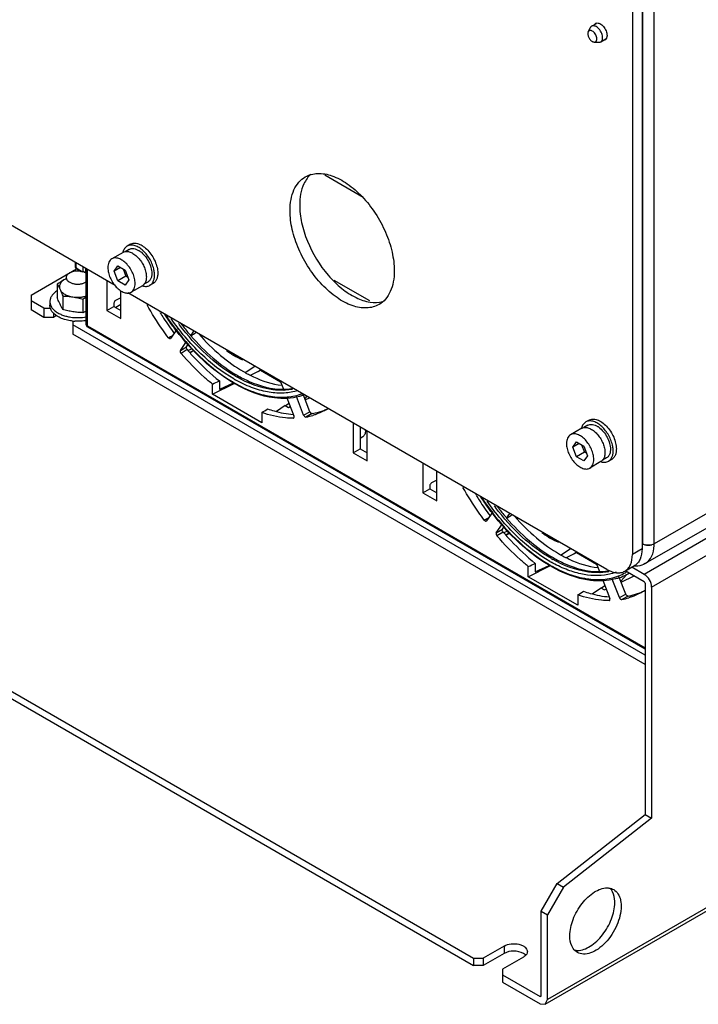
# Model space of a CAD drawing. Header units: millimetres. Extents: x 102 to 789, y 307 to 936.
# Tile 2 of 7: x 203 to 352, y 307 to 524. Entities that reach past the tile are written whole.
import ezdxf

# ---------------------------------------------------------------- set-up
doc = ezdxf.new("R2010")
doc.units = ezdxf.units.MM
doc.header["$LTSCALE"] = 80.870962
doc.layers.get('0').update_dxf_attribs({"linetype": 'CONTINUOUS'})

msp = doc.modelspace()

# ---------------------------------------------------------------- linework, layer by layer
at = {"color": 7, "linetype": 'Continuous'}
for p, q in [((755.7, 647.41), (342.4, 408.79)), ((755.7, 644.19), (340.43, 404.44)), ((755.7, 641.94), (340.2, 402.05)), ((341.83, 399.24), (755.7, 638.18)), ((789.07, 579.8), (318.85, 308.32)), ((318.37, 307.27), (788.6, 578.75)), ((342.4, 408.79), (342.4, 549.23)), ((339.71, 547.68), (339.71, 407.65)), ((339.85, 547.76), (339.85, 408.79)), ((337.59, 546.45), (337.59, 406.42)), ((328.6, 522.92), (329.68, 523.54)), ((223.54, 465.73), (126.87, 521.54)), ((327.84, 521.7), (328.32, 522.61)), ((329.17, 519.4), (330.2, 519.36)), ((330.6, 519.45), (331.71, 520.09)), ((278.26, 485.17), (269.79, 490.06)), ((226.62, 473.7), (225.75, 473.2)), ((226.9, 474.84), (226.19, 474.44)), ((225.3, 473.05), (222.82, 471.62)), ((205, 463.61), (215.05, 469.42)), ((214.7, 470.84), (214.7, 470.02)), ((214.7, 470.02), (214.97, 469.63)), ((214.97, 469.63), (214.97, 470.68)), ((214.97, 469.63), (216.37, 468.77)), ((215.07, 469.4), (214.97, 469.63)), ((215.07, 469.4), (215.95, 468.86)), ((216.4, 469.85), (216.4, 468.75)), ((217.11, 468.73), (217.11, 469.44)), ((217.17, 457.17), (217.17, 469.41)), ((217.46, 456.76), (217.46, 469.24)), ((223.31, 468.89), (224.13, 470.05)), ((224.73, 469.7), (223.31, 468.89)), ((224.13, 470.05), (225.76, 469.1)), ((225.28, 469.38), (225.9, 467.8)), ((225.76, 469.1), (226.58, 467)), ((217, 468.5), (217.11, 468.73)), ((217, 468.5), (217.17, 468.59)), ((217.11, 468.73), (217.17, 468.76)), ((221.75, 466.77), (221.75, 460.22)), ((224.13, 466.78), (223.31, 468.89)), ((225.9, 467.8), (224.13, 466.78)), ((225.76, 465.84), (224.13, 466.78)), ((226.58, 467), (225.76, 465.84)), ((226.37, 467.53), (225.9, 467.8)), ((271.77, 466.95), (279.65, 462.4)), ((210.8, 466.01), (210.8, 463.01)), ((224.82, 458.44), (224.82, 464.57)), ((229.55, 465.69), (227.07, 464.26)), ((230.77, 466.51), (229.9, 466.01)), ((231.9, 466.18), (231.19, 465.78)), ((205, 463.61), (205, 462.39)), ((207.83, 460.76), (205, 462.39)), ((205, 462.39), (205, 460.35)), ((211.99, 463.43), (211.99, 460.43)), ((216.45, 462.74), (216.45, 459.74)), ((224.82, 463.04), (223.66, 462.43)), ((331.93, 403.15), (226.35, 464.11)), ((207.83, 458.71), (205, 460.35)), ((207.83, 460.76), (207.83, 458.71)), ((207.83, 460.76), (209.3, 460.76)), ((209.16, 462.18), (209.16, 461.37)), ((221.75, 460.22), (223.29, 461.1)), ((221.75, 460.22), (224.82, 458.44)), ((223.29, 461.84), (223.29, 461.1)), ((223.29, 461.1), (224.82, 460.22)), ((224.82, 461.53), (223.7, 460.86)), ((209.95, 458.71), (207.83, 458.71)), ((209.95, 459.69), (209.95, 458.71)), ((210.61, 459.1), (209.95, 458.71)), ((214.2, 457.93), (214.2, 457.08)), ((340.42, 384.21), (214.2, 457.08)), ((214.2, 457.08), (214.2, 455.04)), ((217.46, 456.76), (217.17, 457.17)), ((217.56, 456.53), (217.46, 456.76)), ((340.42, 385.77), (217.46, 456.76)), ((340.42, 385.6), (217.56, 456.53)), ((237.15, 456.03), (235.78, 454.09)), ((236.99, 455.84), (236.92, 455.92)), ((237, 455.97), (237.04, 455.92)), ((237.19, 456.2), (237.23, 456.15)), ((340.42, 382.17), (214.2, 455.04)), ((235.28, 454.24), (235.61, 454.41)), ((235.61, 454.41), (236.24, 454.74)), ((235.71, 454.03), (235.78, 454.09)), ((240.21, 454.68), (240.92, 455.7)), ((237.92, 451.42), (239.3, 453.38)), ((237.92, 451.42), (239.28, 452.25)), ((239.43, 451.6), (238.07, 450.77)), ((239.28, 452.25), (239.72, 452.87)), ((239.62, 451.39), (240.53, 451.88)), ((240.01, 450.96), (240.87, 451.46)), ((240.92, 451.39), (240.06, 450.9)), ((252.23, 446.56), (254.32, 447.96)), ((255.05, 446.81), (255.64, 447.2)), ((253.41, 445.99), (255.58, 447.08)), ((255.58, 447.08), (255.69, 447.17)), ((255.58, 447.08), (260.03, 444.51)), ((244.99, 441.75), (249.76, 444.15)), ((244.99, 441.75), (244.99, 444.01)), ((246.53, 444.69), (246.53, 442.81)), ((249.6, 444.24), (246.53, 442.81)), ((259.95, 444.71), (260.66, 442.87)), ((255.88, 435.47), (244.99, 441.75)), ((261.39, 441), (262.95, 436.97)), ((265.1, 437.16), (263.51, 441.24)), ((266.5, 437.92), (264.99, 441.8)), ((265.84, 441.31), (265.38, 440.81)), ((265.47, 440.57), (266.38, 441)), ((261.04, 439.25), (259.12, 437.97)), ((261.04, 439.25), (261.75, 438.84)), ((261.88, 439.73), (261.13, 439.2)), ((261.75, 438.84), (262.15, 439.03)), ((255.88, 437.73), (255.88, 435.47)), ((262.81, 436.48), (262.88, 436.52)), ((262.81, 436.48), (262.89, 436.5)), ((265.1, 437.16), (266.5, 437.92)), ((267, 437.5), (265.6, 436.73)), ((276.05, 435.42), (276.05, 428.86)), ((277.59, 434.53), (277.59, 429.75)), ((326.41, 434.27), (323.94, 432.84)), ((327.73, 434.92), (326.87, 434.42)), ((328.02, 436.06), (327.31, 435.65)), ((278.13, 432.35), (277.59, 432.02)), ((279.13, 427.09), (279.13, 433.64)), ((324.43, 430.1), (325.25, 431.26)), ((325.84, 430.92), (324.43, 430.1)), ((325.25, 428), (324.43, 430.1)), ((325.25, 431.26), (326.88, 430.32)), ((326.4, 430.6), (327.01, 429.02)), ((326.88, 430.32), (327.7, 428.22)), ((276.05, 428.86), (277.59, 429.75)), ((276.05, 428.86), (279.13, 427.09)), ((277.59, 429.75), (279.13, 428.87)), ((327.01, 429.02), (325.25, 428)), ((326.88, 427.06), (325.25, 428)), ((327.7, 428.22), (326.88, 427.06)), ((327.49, 428.74), (327.01, 429.02)), ((331.88, 427.73), (331.02, 427.23)), ((291.4, 426.56), (291.4, 420)), ((330.66, 426.91), (328.19, 425.48)), ((333.02, 427.4), (332.31, 426.99)), ((118.03, 424.01), (302.59, 317.46)), ((294.47, 418.23), (294.47, 424.78)), ((118.03, 422.38), (302.59, 315.83)), ((292.94, 421.63), (292.94, 420.89)), ((294.47, 422.83), (293.31, 422.22)), ((291.4, 420), (292.94, 420.89)), ((291.4, 420), (294.47, 418.23)), ((292.94, 420.89), (294.47, 420.01)), ((306.8, 415.82), (305.43, 413.87)), ((306.64, 415.63), (306.57, 415.71)), ((306.65, 415.76), (306.69, 415.71)), ((306.84, 415.99), (306.88, 415.94)), ((309.86, 414.47), (310.58, 415.48)), ((304.93, 414.03), (305.26, 414.2)), ((305.26, 414.2), (305.89, 414.53)), ((305.36, 413.82), (305.43, 413.87)), ((307.57, 411.21), (308.95, 413.17)), ((308.93, 412.04), (309.37, 412.66)), ((307.57, 411.21), (308.93, 412.04)), ((309.08, 411.38), (307.72, 410.55)), ((310.18, 411.67), (309.27, 411.18)), ((310.52, 411.24), (309.66, 410.75)), ((309.71, 410.69), (310.57, 411.18)), ((339.71, 408.87), (339.85, 408.79)), ((321.88, 406.35), (323.97, 407.75)), ((323.06, 405.77), (325.23, 406.87)), ((324.7, 406.6), (325.29, 406.99)), ((325.23, 406.87), (325.34, 406.96)), ((325.23, 406.87), (329.68, 404.3)), ((339.71, 407.65), (337.59, 406.42)), ((314.64, 401.54), (319.41, 403.94)), ((314.64, 401.54), (314.64, 403.8)), ((316.18, 404.47), (316.18, 402.6)), ((316.18, 402.6), (319.25, 404.03)), ((329.6, 404.5), (330.31, 402.66)), ((335.93, 402.76), (338.05, 403.98)), ((336.15, 397.71), (334.63, 401.62)), ((336.36, 402.04), (335.03, 400.59)), ((335.12, 400.36), (337.99, 401.7)), ((340.2, 400.42), (335.99, 402.85)), ((336.29, 402), (336.66, 402.2)), ((340.2, 402.05), (337.46, 403.64)), ((325.53, 395.25), (314.64, 401.54)), ((331.53, 399.52), (330.78, 398.98)), ((331.04, 400.79), (332.6, 396.76)), ((334.75, 396.95), (333.16, 401.03)), ((340.42, 400.05), (340.42, 349.1)), ((325.53, 397.51), (325.53, 395.25)), ((330.69, 399.04), (328.77, 397.75)), ((331.4, 398.63), (330.69, 399.04)), ((331.4, 398.63), (331.8, 398.82)), ((334.75, 396.95), (336.15, 397.71)), ((336.65, 397.28), (335.25, 396.52)), ((341.83, 399.24), (341.83, 348.29)), ((332.46, 396.27), (332.53, 396.31)), ((332.46, 396.27), (332.54, 396.29)), ((320.97, 333.92), (340.42, 349.1)), ((341.83, 348.29), (322.39, 333.1)), ((340.42, 349.1), (341.83, 348.29)), ((317.44, 327.79), (320.97, 333.92)), ((322.39, 333.1), (318.85, 326.98)), ((320.97, 333.92), (322.39, 333.1)), ((317.44, 327.79), (318.85, 326.98)), ((317.44, 309.13), (317.44, 327.79)), ((318.85, 308.32), (318.85, 326.98)), ((309.3, 320.12), (304.71, 317.46)), ((309.3, 320.12), (309.3, 318.48)), ((302.59, 317.46), (304.71, 317.46)), ((302.59, 317.46), (302.59, 315.83)), ((309.3, 318.48), (304.71, 315.83)), ((304.71, 317.46), (304.71, 315.83)), ((313.55, 317.67), (308.95, 315.01)), ((304.71, 315.83), (302.59, 315.83)), ((308.95, 315.01), (308.95, 313.79)), ((308.95, 313.79), (317.22, 309.01)), ((308.95, 313.79), (308.95, 312.16)), ((308.95, 312.16), (317.22, 307.38)), ((317.33, 309.07), (317.22, 309.01)), ((318.37, 307.27), (318.85, 308.32)), ((317.22, 307.38), (318.37, 307.27))]:
    msp.add_line(p, q, dxfattribs=at)
for centre, radius, start, end in [((226.47, 469.68), 4.42, 54.3093, 57.0857), ((228.38, 472.31), 3.21, 166.0826, 167.4281), ((225.46, 467.83), 6.79, 11.9225, 13.6077), ((219.35, 455.1), 13.83, 118.4438, 120.0036), ((214.99, 467.58), 8.9, 254.6785, 257.1973), ((230.51, 459.84), 2.95, 0.0327, 3.3603), ((215.23, 468.08), 10.23, 263.8361, 264.1354), ((215.25, 468.22), 10.38, 264.1413, 266.6317), ((280.27, 489.11), 53.25, 216.5507, 217.0396), ((262.64, 472.79), 25.8, 237.3806, 238.9848), ((262.52, 472.21), 25.37, 238.9895, 239.998), ((265.63, 478.06), 31.85, 239.527, 240.0505), ((261.84, 471.43), 24.21, 240.0001, 240.4504), ((261.52, 470.88), 23.58, 240.4458, 241.9464), ((264.92, 471.44), 30.38, 239.9997, 240.5965), ((265.03, 471.64), 29.92, 239.9997, 240.5965), ((266.06, 472.21), 32.45, 239.2113, 239.999), ((270.19, 479.84), 40.97, 239.6312, 240.0397), ((265.36, 471.41), 31.26, 240.0003, 240.3514), ((260.21, 456.11), 13.47, 272.25, 272.4931), ((264.79, 450.52), 13.2, 291.182, 295.2647), ((263.43, 449.58), 13.01, 298.165, 302.5964), ((263.07, 450.64), 14.13, 280.3193, 286.8032), ((329.5, 433.52), 3.21, 166.0826, 167.4281), ((327.59, 430.9), 4.42, 54.3093, 57.0857), ((275.77, 433.71), 2.95, 0.0327, 3.3603), ((326.57, 429.05), 6.79, 11.9225, 13.6077), ((300.16, 419.62), 2.95, 0.0327, 3.3603), ((349.92, 448.9), 53.25, 216.5507, 217.0396), ((332.29, 432.58), 25.8, 237.3806, 238.9848), ((335.28, 437.85), 31.85, 239.527, 240.0505), ((332.17, 432), 25.37, 238.9895, 239.998), ((331.49, 431.22), 24.21, 240.0001, 240.4504), ((331.17, 430.67), 23.58, 240.4458, 241.9464), ((333.08, 408.78), 6.77, 355.7746, 0.0383), ((341.12, 411.55), 3.06, 261.8334, 270.0291), ((333.83, 408.79), 8.57, 357.4439, 0.0143), ((335.71, 432), 32.45, 239.2113, 239.999), ((339.84, 439.62), 40.97, 239.6312, 240.0397), ((334.57, 431.23), 30.38, 239.9997, 240.5965), ((335.01, 431.2), 31.26, 240.0003, 240.3514), ((334.68, 431.43), 29.92, 239.9997, 240.5965), ((329.86, 415.9), 13.47, 272.25, 272.4931), ((330.02, 414.39), 11.94, 280.109, 281.5739), ((330.44, 412.35), 11.4, 291.003, 291.5282), ((330.49, 412.23), 11.27, 291.5209, 299.2517), ((330.81, 412.5), 11.84, 289.3036, 297.5197), ((330.53, 412.15), 11.18, 299.2679, 299.8664), ((330.53, 412.15), 11.18, 299.8664, 300.3871), ((331.04, 412.07), 11.35, 297.5525, 298.7129), ((331.04, 412.06), 11.35, 298.7131, 299.5827), ((331.04, 412.06), 11.34, 299.5828, 300.6371), ((331.42, 412.25), 11.34, 297.5504, 298.9211), ((334.44, 410.31), 13.2, 291.182, 295.2647), ((333.07, 409.38), 13.03, 298.1692, 304.5266), ((332.72, 410.43), 14.13, 280.3193, 286.8032), ((330.38, 330.74), 3.12, 34.5976, 39.9631), ((312.24, 319.93), 2.61, 299.9576, 304.5589)]:
    msp.add_arc(centre, radius, start, end, dxfattribs=at)
for centre, major_axis, ratio, start_param, end_param in [((223.67, 462.03), (0.286, 0.412), 0.625238, 0.872236, 2.408126), ((1347.7, 1149.96), (1575.27, 976.23), 0.005794, -2.354047, -2.352976), ((432.02, 565.84), (398.52, 194.3), 0.071702, -2.093926, -2.089564), ((412.82, 576.92), (334.19, 231.69), 0.071519, -2.108525, -2.104163), ((293.32, 421.82), (0.286, 0.412), 0.625238, 0.872236, 2.408126), ((1417.35, 1109.75), (1575.27, 976.23), 0.005794, -2.354047, -2.352976), ((501.67, 525.62), (398.52, 194.3), 0.071702, -2.093926, -2.089564), ((482.47, 536.71), (334.19, 231.69), 0.071519, -2.108525, -2.104163)]:
    msp.add_ellipse(centre, major_axis=major_axis, ratio=ratio, start_param=start_param, end_param=end_param, dxfattribs=at)
for points in [[(329.29, 523.38), (329.34, 523.44), (329.4, 523.49), (329.47, 523.53)], [(329.47, 523.53), (329.52, 523.56), (329.58, 523.59), (329.65, 523.6)], [(331.57, 519.89), (331.51, 519.86), (331.45, 519.84), (331.39, 519.82)], [(331.74, 520.04), (331.69, 519.98), (331.63, 519.93), (331.57, 519.89)], [(249.48, 450.61), (249.44, 450.63), (249.39, 450.66), (249.35, 450.68)], [(249.48, 444.49), (249.43, 444.51), (249.39, 444.54), (249.35, 444.56)], [(319.13, 410.4), (319.09, 410.42), (319.04, 410.45), (319, 410.47)], [(339.73, 407.52), (339.78, 407.77), (339.81, 408.03), (339.83, 408.29)], [(341.16, 408.48), (340.92, 408.48), (340.68, 408.51), (340.45, 408.56)], [(341.12, 408.48), (341.38, 408.48), (341.65, 408.52), (341.9, 408.59)], [(341.86, 408.58), (341.63, 408.52), (341.39, 408.49), (341.16, 408.48)], [(342.4, 408.79), (342.23, 408.69), (342.05, 408.62), (341.86, 408.58)], [(319.13, 404.27), (319.08, 404.3), (319.04, 404.32), (319, 404.35)], [(338.8, 403.88), (338.52, 403.85), (338.24, 403.83), (337.96, 403.84)], [(340.43, 404.44), (339.93, 404.15), (339.37, 403.96), (338.8, 403.88)], [(340.2, 400.42), (340.33, 400.35), (340.42, 400.19), (340.42, 400.05)], [(325.46, 318.7), (325.1, 318.91), (324.78, 319.21), (324.54, 319.55)], [(324.72, 319.24), (324.97, 319.18), (325.22, 319.14), (325.48, 319.14)], [(314.01, 318.14), (313.88, 318.27), (313.72, 318.38), (313.55, 318.48)], [(317.37, 309), (317.33, 308.97), (317.27, 308.99), (317.22, 309.01)], [(317.44, 309.13), (317.44, 309.08), (317.42, 309.02), (317.37, 309)]]:
    msp.add_open_spline(points, degree=3, dxfattribs=at)
for points, knots in [([(329.65, 523.6), (329.89, 523.67), (330.52, 523.51), (331.26, 522.85), (331.82, 521.93), (332, 521.2), (332, 520.85)], [0, 0, 0, 0, 0.192943, 0.449151, 0.736392, 1, 1, 1, 1]), ([(327.84, 521.7), (327.81, 521.62), (327.76, 521.45), (327.75, 521.17), (327.8, 520.87), (327.9, 520.55), (328.06, 520.24), (328.26, 519.96), (328.49, 519.72), (328.66, 519.59), (328.75, 519.54)], [0, 0, 0, 0, 0.096524, 0.207657, 0.332429, 0.467264, 0.607064, 0.746075, 0.878642, 1, 1, 1, 1]), ([(328.75, 521.84), (328.66, 521.89), (328.49, 521.97), (328.26, 521.99), (328.1, 521.94), (327.99, 521.88), (327.91, 521.8), (327.86, 521.73), (327.84, 521.7)], [0, 0, 0, 0, 0.292047, 0.540711, 0.654674, 0.766318, 0.880078, 1, 1, 1, 1]), ([(328.6, 522.92), (328.55, 522.88), (328.43, 522.79), (328.35, 522.67), (328.32, 522.61)], [0, 0, 0, 0, 0.485953, 1, 1, 1, 1]), ([(329.6, 522.82), (329.52, 522.87), (329.34, 522.95), (329.07, 523.02), (328.82, 523.01), (328.67, 522.95), (328.6, 522.92)], [0, 0, 0, 0, 0.289808, 0.549043, 0.782227, 1, 1, 1, 1]), ([(329.17, 519.4), (329.22, 519.4), (329.31, 519.41), (329.45, 519.46), (329.56, 519.54), (329.65, 519.66), (329.71, 519.81), (329.76, 520.05), (329.74, 520.4), (329.61, 520.82), (329.39, 521.23), (329.1, 521.59), (328.87, 521.77), (328.75, 521.84)], [0, 0, 0, 0, 0.047319, 0.092067, 0.136614, 0.183381, 0.234251, 0.290292, 0.418128, 0.563197, 0.715998, 0.865109, 1, 1, 1, 1]), ([(330.6, 519.45), (330.65, 519.48), (330.75, 519.55), (330.86, 519.69), (330.94, 519.87), (331.02, 520.15), (331.03, 520.56), (330.92, 521.07), (330.71, 521.6), (330.41, 522.09), (330.04, 522.51), (329.75, 522.73), (329.6, 522.82)], [0, 0, 0, 0, 0.04286, 0.08749, 0.135324, 0.187289, 0.304554, 0.438226, 0.582572, 0.729728, 0.871319, 1, 1, 1, 1]), ([(328.75, 519.54), (328.78, 519.52), (328.91, 519.45), (329.06, 519.41), (329.17, 519.4)], [0, 0, 0, 0, 0.27412, 1, 1, 1, 1]), ([(330.2, 519.36), (330.27, 519.36), (330.41, 519.37), (330.55, 519.42), (330.6, 519.45)], [0, 0, 0, 0, 0.514051, 1, 1, 1, 1]), ([(332, 520.85), (332, 520.77), (331.98, 520.48), (331.88, 520.19), (331.74, 520.04)], [0, 0, 0, 0, 0.28391, 1, 1, 1, 1]), ([(262.1, 482.25), (262.1, 483.08), (262.23, 484.64), (262.86, 486.79), (263.93, 488.54), (264.93, 489.38), (265.47, 489.69)], [0, 0, 0, 0, 0.289774, 0.549067, 0.782226, 1, 1, 1, 1]), ([(265.86, 489.35), (265.59, 488.98), (264.54, 487.2), (264.23, 485.07), (264.23, 483.48)], [0, 0, 0, 0, 0.223961, 1, 1, 1, 1]), ([(265.47, 489.69), (266.28, 490.16), (268.32, 490.68), (271.6, 490.03), (274.96, 488.19), (278.17, 485.35), (281.01, 481.71), (283.25, 477.58), (284.7, 473.29), (285.09, 470.37), (285.09, 468.98)], [0, 0, 0, 0, 0.086933, 0.186405, 0.303797, 0.437611, 0.582112, 0.729427, 0.871168, 1, 1, 1, 1]), ([(266.71, 490.28), (266.48, 490.08), (266.18, 489.77), (265.92, 489.44), (265.86, 489.35)], [0, 0, 0, 0, 0.745568, 1, 1, 1, 1]), ([(281.72, 461.55), (280.91, 461.08), (278.87, 460.55), (275.59, 461.21), (272.23, 463.04), (269.02, 465.89), (266.18, 469.52), (263.94, 473.65), (262.49, 477.94), (262.1, 480.86), (262.1, 482.25)], [0, 0, 0, 0, 0.086933, 0.186405, 0.303797, 0.437611, 0.582112, 0.729427, 0.871168, 1, 1, 1, 1]), ([(264.23, 483.48), (264.23, 482.18), (264.56, 479.46), (266.29, 474.05), (269.33, 469.02), (273.32, 465.08), (276.44, 463.02), (279.56, 461.94), (281.63, 461.98), (282.52, 462.22)], [0, 0, 0, 0, 0.125701, 0.263612, 0.549564, 0.684384, 0.805502, 0.910085, 1, 1, 1, 1]), ([(226.19, 474.44), (226.08, 474.37), (225.87, 474.21), (225.6, 473.9), (225.39, 473.51), (225.3, 473.23), (225.26, 473.08)], [0, 0, 0, 0, 0.231589, 0.471271, 0.725845, 1, 1, 1, 1]), ([(225.74, 473.22), (225.86, 473.24), (226.1, 473.26), (226.48, 473.22), (226.88, 473.11), (227.43, 472.86), (228.12, 472.38), (228.87, 471.62), (229.52, 470.71), (230.02, 469.7), (230.34, 468.67), (230.43, 467.97), (230.43, 467.64)], [0, 0, 0, 0, 0.044142, 0.091381, 0.142395, 0.197476, 0.319279, 0.453992, 0.596078, 0.738821, 0.87541, 1, 1, 1, 1]), ([(232.06, 469.43), (231.96, 469.82), (231.69, 470.61), (231.12, 471.73), (230.4, 472.75), (229.57, 473.6), (228.68, 474.24), (227.91, 474.57), (227.32, 474.67), (226.91, 474.67), (226.53, 474.6), (226.3, 474.5), (226.19, 474.44)], [0, 0, 0, 0, 0.142396, 0.290127, 0.436877, 0.576461, 0.703715, 0.815533, 0.865741, 0.912612, 0.956981, 1, 1, 1, 1]), ([(226.62, 473.7), (226.77, 473.79), (227.11, 473.9), (227.68, 473.9), (228.28, 473.72), (228.67, 473.51), (228.87, 473.39)], [0, 0, 0, 0, 0.214483, 0.446332, 0.706871, 1, 1, 1, 1]), ([(226.9, 474.84), (227.02, 474.92), (227.3, 475.03), (227.74, 475.09), (228.23, 475.06), (228.93, 474.87), (229.82, 474.38), (230.81, 473.51), (231.68, 472.39), (232.37, 471.12), (232.82, 469.8), (232.94, 468.9), (232.94, 468.47)], [0, 0, 0, 0, 0.042861, 0.087491, 0.135326, 0.187291, 0.304556, 0.438226, 0.582572, 0.729727, 0.871318, 1, 1, 1, 1]), ([(229.05, 473.27), (229.42, 473), (230.12, 472.32), (230.93, 471.12), (231.47, 469.79), (231.63, 468.85), (231.63, 468.41)], [0, 0, 0, 0, 0.244322, 0.507096, 0.766064, 1, 1, 1, 1]), ([(222.82, 471.62), (222.68, 471.54), (222.42, 471.32), (222.14, 470.87), (221.97, 470.3), (221.94, 469.89), (221.94, 469.68)], [0, 0, 0, 0, 0.217772, 0.450952, 0.710189, 1, 1, 1, 1]), ([(227.95, 466.21), (227.95, 466.57), (227.85, 467.33), (227.47, 468.46), (226.89, 469.54), (226.14, 470.49), (225.3, 471.23), (224.54, 471.65), (223.95, 471.81), (223.54, 471.84), (223.16, 471.78), (222.93, 471.68), (222.82, 471.62)], [0, 0, 0, 0, 0.128681, 0.270272, 0.417429, 0.561777, 0.695447, 0.812712, 0.864676, 0.91251, 0.95714, 1, 1, 1, 1]), ([(225.3, 473.05), (225.33, 473.07), (225.47, 473.15), (225.63, 473.2), (225.74, 473.22)], [0, 0, 0, 0, 0.247578, 1, 1, 1, 1]), ([(217.17, 468.42), (217.05, 468.5), (216.79, 468.65), (216.35, 468.8), (215.87, 468.9), (215.36, 468.94), (214.85, 468.93), (214.36, 468.85), (213.9, 468.72), (213.62, 468.59), (213.49, 468.51)], [0, 0, 0, 0, 0.110783, 0.23193, 0.360914, 0.494416, 0.628704, 0.759981, 0.88471, 1, 1, 1, 1]), ([(214.7, 470.02), (214.7, 469.9), (214.78, 469.65), (214.97, 469.47), (215.07, 469.4)], [0, 0, 0, 0, 0.500167, 1, 1, 1, 1]), ([(221.94, 469.68), (221.94, 469.31), (222.04, 468.55), (222.42, 467.43), (223.01, 466.35), (223.75, 465.4), (224.59, 464.65), (225.35, 464.24), (225.94, 464.08), (226.35, 464.05), (226.73, 464.11), (226.97, 464.2), (227.07, 464.26)], [0, 0, 0, 0, 0.128681, 0.270272, 0.417429, 0.561777, 0.695447, 0.812712, 0.864676, 0.91251, 0.95714, 1, 1, 1, 1]), ([(232.23, 468.07), (232.23, 468.16), (232.22, 468.55), (232.16, 468.94), (232.1, 469.23)], [0, 0, 0, 0, 0.239075, 1, 1, 1, 1]), ([(285.09, 468.98), (285.09, 468.16), (284.96, 466.6), (284.33, 464.44), (283.26, 462.7), (282.26, 461.86), (281.72, 461.55)], [0, 0, 0, 0, 0.289774, 0.549067, 0.782226, 1, 1, 1, 1]), ([(212.43, 467.08), (212.29, 467), (211.73, 466.67), (211.19, 466.3), (210.8, 466.01)], [0, 0, 0, 0, 0.24394, 1, 1, 1, 1]), ([(212.43, 467.08), (212.2, 466.95), (211.88, 466.72), (211.56, 466.35), (211.39, 466.06), (211.28, 465.76), (211.25, 465.45), (211.28, 465.14), (211.35, 464.95), (211.39, 464.85)], [0, 0, 0, 0, 0.292781, 0.42391, 0.546036, 0.661367, 0.773015, 0.884674, 1, 1, 1, 1]), ([(212.75, 467.25), (212.72, 467.24), (212.61, 467.19), (212.51, 467.13), (212.43, 467.08)], [0, 0, 0, 0, 0.254892, 1, 1, 1, 1]), ([(213.49, 468.51), (213.38, 468.45), (213.18, 468.31), (212.94, 468.06), (212.79, 467.79), (212.76, 467.59), (212.76, 467.49)], [0, 0, 0, 0, 0.28981, 0.549046, 0.782227, 1, 1, 1, 1]), ([(212.76, 467.49), (212.76, 467.42), (212.78, 467.27), (212.86, 467.06), (213, 466.86), (213.25, 466.61), (213.69, 466.34), (214.31, 466.13), (215.02, 466.03), (215.74, 466.05), (216.42, 466.19), (216.84, 466.36), (217.03, 466.47)], [0, 0, 0, 0, 0.04286, 0.08749, 0.135324, 0.187288, 0.304553, 0.438224, 0.58257, 0.729726, 0.871317, 1, 1, 1, 1]), ([(217.11, 468.73), (217.09, 468.72), (216.97, 468.67), (216.85, 468.65), (216.75, 468.65)], [0, 0, 0, 0, 0.229905, 1, 1, 1, 1]), ([(230.43, 467.64), (230.43, 467.47), (230.41, 467.16), (230.31, 466.71), (230.15, 466.32), (230, 466.09), (229.91, 466)], [0, 0, 0, 0, 0.281598, 0.540891, 0.779119, 1, 1, 1, 1]), ([(231.48, 467.44), (231.42, 467.25), (231.28, 466.97), (231.01, 466.67), (230.85, 466.56), (230.77, 466.51)], [0, 0, 0, 0, 0.52205, 0.76417, 1, 1, 1, 1]), ([(231.19, 465.78), (231.36, 465.87), (231.67, 466.13), (232, 466.67), (232.19, 467.33), (232.23, 467.81), (232.23, 468.07)], [0, 0, 0, 0, 0.217773, 0.450952, 0.710189, 1, 1, 1, 1]), ([(231.63, 468.41), (231.63, 468.32), (231.62, 468), (231.56, 467.67), (231.48, 467.44)], [0, 0, 0, 0, 0.266941, 1, 1, 1, 1]), ([(232.94, 468.47), (232.94, 468.22), (232.9, 467.74), (232.7, 467.08), (232.37, 466.54), (232.07, 466.28), (231.9, 466.18)], [0, 0, 0, 0, 0.289807, 0.549044, 0.782225, 1, 1, 1, 1]), ([(210.79, 464.58), (210.54, 464.43), (210.1, 464.1), (209.57, 463.51), (209.29, 462.96), (209.18, 462.52), (209.16, 462.29), (209.16, 462.18)], [0, 0, 0, 0, 0.28745, 0.545749, 0.779641, 0.890758, 1, 1, 1, 1]), ([(210.8, 466.01), (210.9, 465.83), (211.11, 465.45), (211.3, 465.06), (211.39, 464.85)], [0, 0, 0, 0, 0.476971, 1, 1, 1, 1]), ([(211.39, 464.85), (211.45, 464.74), (211.66, 464.27), (211.85, 463.8), (211.99, 463.43)], [0, 0, 0, 0, 0.236004, 1, 1, 1, 1]), ([(211.39, 464.85), (211.49, 464.65), (211.71, 464.35), (212.09, 464.03), (212.31, 463.89), (212.43, 463.82)], [0, 0, 0, 0, 0.46233, 0.721431, 1, 1, 1, 1]), ([(227.07, 464.26), (227.21, 464.34), (227.47, 464.56), (227.75, 465.02), (227.92, 465.58), (227.95, 465.99), (227.95, 466.21)], [0, 0, 0, 0, 0.217772, 0.450952, 0.710189, 1, 1, 1, 1]), ([(229.91, 466), (229.89, 465.97), (229.78, 465.85), (229.65, 465.75), (229.55, 465.69)], [0, 0, 0, 0, 0.254367, 1, 1, 1, 1]), ([(229.55, 465.65), (229.7, 465.61), (229.99, 465.55), (230.43, 465.53), (230.83, 465.61), (231.08, 465.71), (231.19, 465.78)], [0, 0, 0, 0, 0.274168, 0.528734, 0.768416, 1, 1, 1, 1]), ([(211.39, 461.59), (211.34, 461.7), (211.13, 462.17), (210.94, 462.64), (210.8, 463.01)], [0, 0, 0, 0, 0.236004, 1, 1, 1, 1]), ([(211.99, 463.43), (212.36, 463.41), (213.11, 463.37), (213.85, 463.28), (214.22, 463.22)], [0, 0, 0, 0, 0.497474, 1, 1, 1, 1]), ([(212.43, 463.82), (212.69, 463.67), (213.28, 463.41), (213.9, 463.27), (214.22, 463.22)], [0, 0, 0, 0, 0.477386, 1, 1, 1, 1]), ([(214.22, 463.22), (214.72, 463.14), (215.49, 463.11), (216.48, 463.24), (216.96, 463.36), (217.19, 463.43)], [0, 0, 0, 0, 0.507285, 0.758551, 1, 1, 1, 1]), ([(214.22, 463.22), (214.6, 463.16), (215.35, 463.02), (216.08, 462.84), (216.45, 462.74)], [0, 0, 0, 0, 0.498247, 1, 1, 1, 1]), ([(216.45, 462.74), (216.51, 462.78), (216.75, 462.95), (216.99, 463.12), (217.17, 463.24)], [0, 0, 0, 0, 0.252035, 1, 1, 1, 1]), ([(209.16, 462.18), (209.16, 462.07), (209.18, 461.84), (209.3, 461.37), (209.61, 460.79), (210.19, 460.18), (210.68, 459.85), (210.94, 459.69)], [0, 0, 0, 0, 0.108162, 0.218363, 0.451364, 0.710411, 1, 1, 1, 1]), ([(210.94, 458.88), (210.68, 459.03), (210.19, 459.37), (209.61, 459.98), (209.3, 460.55), (209.18, 461.02), (209.16, 461.25), (209.16, 461.37)], [0, 0, 0, 0, 0.289588, 0.548635, 0.781636, 0.891838, 1, 1, 1, 1]), ([(211.99, 460.43), (211.89, 460.61), (211.68, 460.99), (211.49, 461.38), (211.39, 461.59)], [0, 0, 0, 0, 0.476971, 1, 1, 1, 1]), ([(214.22, 459.95), (213.85, 460.01), (213.1, 460.15), (212.36, 460.34), (211.99, 460.43)], [0, 0, 0, 0, 0.498247, 1, 1, 1, 1]), ([(235.28, 454.24), (234.85, 454.81), (233.17, 457.14), (231.64, 459.57), (230.58, 461.45)], [0, 0, 0, 0, 0.248405, 1, 1, 1, 1]), ([(210.94, 459.69), (211.2, 459.55), (211.75, 459.28), (212.34, 459.09), (212.64, 459)], [0, 0, 0, 0, 0.482789, 1, 1, 1, 1]), ([(212.39, 458.26), (212.26, 458.3), (211.76, 458.47), (211.28, 458.68), (210.94, 458.88)], [0, 0, 0, 0, 0.261468, 1, 1, 1, 1]), ([(214.14, 457.91), (213.99, 457.92), (213.4, 458), (212.82, 458.13), (212.39, 458.26)], [0, 0, 0, 0, 0.256072, 1, 1, 1, 1]), ([(213.02, 458.91), (213.17, 458.87), (213.77, 458.75), (214.39, 458.69), (214.85, 458.67)], [0, 0, 0, 0, 0.245393, 1, 1, 1, 1]), ([(216.45, 459.74), (216.08, 459.76), (215.34, 459.81), (214.59, 459.9), (214.22, 459.95)], [0, 0, 0, 0, 0.497474, 1, 1, 1, 1]), ([(214.85, 458.67), (215.05, 458.66), (215.83, 458.66), (216.61, 458.73), (217.19, 458.84)], [0, 0, 0, 0, 0.252514, 1, 1, 1, 1]), ([(217.17, 460.07), (217.11, 460.04), (216.87, 459.93), (216.63, 459.82), (216.45, 459.74)], [0, 0, 0, 0, 0.252671, 1, 1, 1, 1]), ([(233.47, 459.71), (233.72, 459.32), (234.69, 457.79), (235.74, 456.29), (236.55, 455.19)], [0, 0, 0, 0, 0.251128, 1, 1, 1, 1]), ([(236.92, 455.92), (236.71, 456.2), (235.88, 457.32), (235.08, 458.47), (234.51, 459.35)], [0, 0, 0, 0, 0.248765, 1, 1, 1, 1]), ([(234.73, 459.19), (234.91, 458.91), (235.64, 457.82), (236.41, 456.76), (237, 455.97)], [0, 0, 0, 0, 0.25112, 1, 1, 1, 1]), ([(249.73, 445.13), (247.08, 446.65), (241.98, 450.68), (237.83, 455.66), (235.91, 458.43)], [0, 0, 0, 0, 0.475315, 1, 1, 1, 1]), ([(216.3, 457.9), (216.16, 457.88), (215.61, 457.84), (215.05, 457.84), (214.64, 457.86)], [0, 0, 0, 0, 0.249119, 1, 1, 1, 1]), ([(217.19, 458.03), (217.11, 458.01), (216.82, 457.96), (216.52, 457.92), (216.3, 457.9)], [0, 0, 0, 0, 0.247604, 1, 1, 1, 1]), ([(217.56, 456.53), (217.45, 456.6), (217.25, 456.77), (217.17, 457.04), (217.17, 457.17)], [0, 0, 0, 0, 0.500158, 1, 1, 1, 1]), ([(237.04, 455.92), (238.82, 453.59), (242.58, 449.39), (247.05, 445.93), (249.35, 444.56)], [0, 0, 0, 0, 0.522444, 1, 1, 1, 1]), ([(250.07, 445.73), (247.76, 447.06), (243.27, 450.49), (239.53, 454.7), (237.76, 457.04)], [0, 0, 0, 0, 0.476372, 1, 1, 1, 1]), ([(238.07, 457.35), (238.24, 457.12), (238.93, 456.21), (239.65, 455.33), (240.21, 454.68)], [0, 0, 0, 0, 0.251746, 1, 1, 1, 1]), ([(235.28, 454.24), (235.31, 454.2), (235.41, 454.07), (235.61, 453.98), (235.71, 454.03)], [0, 0, 0, 0, 0.318021, 1, 1, 1, 1]), ([(249.45, 444.34), (247.12, 445.73), (242.59, 449.23), (238.78, 453.48), (236.99, 455.84)], [0, 0, 0, 0, 0.478079, 1, 1, 1, 1]), ([(240.21, 454.68), (241.74, 452.9), (244.91, 449.69), (248.57, 447.03), (250.44, 445.96)], [0, 0, 0, 0, 0.521276, 1, 1, 1, 1]), ([(241.99, 455.05), (243.47, 453.37), (246.54, 450.32), (250.06, 447.78), (251.85, 446.75)], [0, 0, 0, 0, 0.520789, 1, 1, 1, 1]), ([(239.43, 451.6), (239.34, 451.69), (239.23, 451.9), (239.22, 452.17), (239.28, 452.25)], [0, 0, 0, 0, 0.565032, 1, 1, 1, 1]), ([(239.43, 451.6), (239.98, 450.95), (242.2, 448.49), (244.62, 446.22), (246.53, 444.69)], [0, 0, 0, 0, 0.257507, 1, 1, 1, 1]), ([(237.92, 451.42), (237.86, 451.34), (237.87, 451.07), (237.98, 450.87), (238.07, 450.77)], [0, 0, 0, 0, 0.435002, 1, 1, 1, 1]), ([(244.99, 444.01), (244.38, 444.5), (241.93, 446.6), (239.67, 448.92), (238.07, 450.77)], [0, 0, 0, 0, 0.242295, 1, 1, 1, 1]), ([(249.45, 450.46), (249.33, 450.53), (248.87, 450.81), (248.41, 451.11), (248.07, 451.34)], [0, 0, 0, 0, 0.246745, 1, 1, 1, 1]), ([(251.62, 449.3), (251.47, 449.37), (250.87, 449.66), (250.27, 449.98), (249.83, 450.23)], [0, 0, 0, 0, 0.245704, 1, 1, 1, 1]), ([(260.74, 442.66), (259.92, 442.62), (256.28, 442.81), (252.79, 444.2), (250.34, 445.58)], [0, 0, 0, 0, 0.226359, 1, 1, 1, 1]), ([(250.44, 445.96), (251.29, 445.46), (254.47, 443.83), (258.07, 442.85), (260.66, 442.87)], [0, 0, 0, 0, 0.27639, 1, 1, 1, 1]), ([(251.85, 446.75), (252.56, 446.34), (255.21, 444.94), (258.14, 444), (260.31, 443.75)], [0, 0, 0, 0, 0.270996, 1, 1, 1, 1]), ([(261.44, 440.84), (260.52, 440.79), (256.45, 440.97), (252.55, 442.54), (249.83, 444.11)], [0, 0, 0, 0, 0.227047, 1, 1, 1, 1]), ([(249.9, 444.24), (251.18, 443.51), (253.75, 442.28), (257.67, 441.2), (261.4, 441), (263.74, 441.49), (264.81, 441.89)], [0, 0, 0, 0, 0.285823, 0.545341, 0.781198, 1, 1, 1, 1]), ([(263.5, 442.46), (262.51, 442.18), (260.36, 441.87), (256.99, 442.18), (253.47, 443.21), (251.16, 444.32), (250, 444.97)], [0, 0, 0, 0, 0.220054, 0.457243, 0.716602, 1, 1, 1, 1]), ([(260.66, 442.87), (260.84, 442.88), (261.56, 442.89), (262.28, 442.97), (262.8, 443.07)], [0, 0, 0, 0, 0.254747, 1, 1, 1, 1]), ([(262.63, 442.87), (262.48, 442.84), (261.87, 442.74), (261.26, 442.68), (260.79, 442.66)], [0, 0, 0, 0, 0.246455, 1, 1, 1, 1]), ([(265.09, 441.54), (264.8, 441.44), (263.61, 441.07), (262.37, 440.88), (261.44, 440.84)], [0, 0, 0, 0, 0.245349, 1, 1, 1, 1]), ([(257.17, 438.54), (257.65, 438.37), (259.49, 437.79), (261.4, 437.42), (262.82, 437.31)], [0, 0, 0, 0, 0.261916, 1, 1, 1, 1]), ([(262.81, 436.48), (262.25, 436.48), (259.9, 436.59), (257.58, 437.14), (255.88, 437.73)], [0, 0, 0, 0, 0.236639, 1, 1, 1, 1]), ([(262.89, 436.5), (262.95, 436.54), (263.03, 436.71), (262.99, 436.88), (262.95, 436.97)], [0, 0, 0, 0, 0.414166, 1, 1, 1, 1]), ([(265.1, 437.16), (265.14, 437.04), (265.27, 436.84), (265.5, 436.72), (265.6, 436.73)], [0, 0, 0, 0, 0.571907, 1, 1, 1, 1]), ([(267, 437.5), (266.9, 437.48), (266.67, 437.6), (266.55, 437.8), (266.5, 437.92)], [0, 0, 0, 0, 0.428235, 1, 1, 1, 1]), ([(267, 437.5), (267.22, 437.54), (268.09, 437.71), (268.94, 437.97), (269.56, 438.21)], [0, 0, 0, 0, 0.253178, 1, 1, 1, 1]), ([(269.57, 438.11), (269, 437.8), (268.19, 437.44), (267.36, 437.17), (267.15, 437.11)], [0, 0, 0, 0, 0.74803, 1, 1, 1, 1]), ([(327.31, 435.65), (327.2, 435.59), (326.98, 435.43), (326.72, 435.11), (326.51, 434.73), (326.42, 434.45), (326.38, 434.3)], [0, 0, 0, 0, 0.231589, 0.471271, 0.725845, 1, 1, 1, 1]), ([(326.41, 434.27), (326.45, 434.29), (326.59, 434.36), (326.74, 434.41), (326.86, 434.44)], [0, 0, 0, 0, 0.247578, 1, 1, 1, 1]), ([(326.86, 434.44), (326.98, 434.46), (327.22, 434.48), (327.6, 434.44), (327.99, 434.33), (328.55, 434.08), (329.24, 433.6), (329.99, 432.84), (330.63, 431.92), (331.13, 430.91), (331.46, 429.88), (331.54, 429.19), (331.54, 428.85)], [0, 0, 0, 0, 0.044142, 0.091381, 0.142395, 0.197476, 0.319279, 0.453992, 0.596078, 0.738821, 0.87541, 1, 1, 1, 1]), ([(333.17, 430.64), (333.08, 431.04), (332.81, 431.83), (332.24, 432.95), (331.51, 433.97), (330.68, 434.82), (329.8, 435.46), (329.03, 435.79), (328.44, 435.89), (328.03, 435.89), (327.65, 435.82), (327.42, 435.72), (327.31, 435.65)], [0, 0, 0, 0, 0.142396, 0.290127, 0.436877, 0.576461, 0.703715, 0.815533, 0.865741, 0.912612, 0.956981, 1, 1, 1, 1]), ([(327.73, 434.92), (327.88, 435), (328.23, 435.12), (328.8, 435.12), (329.4, 434.94), (329.79, 434.73), (329.99, 434.6)], [0, 0, 0, 0, 0.214483, 0.446332, 0.706871, 1, 1, 1, 1]), ([(328.02, 436.06), (328.14, 436.13), (328.41, 436.25), (328.86, 436.31), (329.34, 436.28), (330.04, 436.09), (330.94, 435.6), (331.93, 434.73), (332.8, 433.61), (333.49, 432.34), (333.93, 431.02), (334.05, 430.12), (334.05, 429.69)], [0, 0, 0, 0, 0.042861, 0.087491, 0.135326, 0.187291, 0.304556, 0.438226, 0.582572, 0.729727, 0.871318, 1, 1, 1, 1]), ([(330.16, 434.48), (330.54, 434.21), (331.24, 433.54), (332.05, 432.33), (332.59, 431), (332.74, 430.07), (332.74, 429.63)], [0, 0, 0, 0, 0.244322, 0.507096, 0.766064, 1, 1, 1, 1]), ([(278.72, 433.71), (278.72, 433.43), (278.65, 432.91), (278.32, 432.47), (278.13, 432.35)], [0, 0, 0, 0, 0.550247, 1, 1, 1, 1]), ([(323.94, 432.84), (323.8, 432.76), (323.53, 432.54), (323.26, 432.08), (323.09, 431.52), (323.06, 431.11), (323.06, 430.9)], [0, 0, 0, 0, 0.217772, 0.450952, 0.710189, 1, 1, 1, 1]), ([(329.07, 427.43), (329.07, 427.79), (328.97, 428.55), (328.59, 429.67), (328, 430.75), (327.26, 431.7), (326.42, 432.45), (325.66, 432.86), (325.06, 433.02), (324.65, 433.05), (324.27, 433), (324.04, 432.9), (323.94, 432.84)], [0, 0, 0, 0, 0.128681, 0.270272, 0.417429, 0.561777, 0.695447, 0.812712, 0.864676, 0.91251, 0.95714, 1, 1, 1, 1]), ([(323.06, 430.9), (323.06, 430.53), (323.16, 429.77), (323.54, 428.65), (324.12, 427.57), (324.87, 426.62), (325.71, 425.87), (326.47, 425.46), (327.06, 425.3), (327.47, 425.27), (327.85, 425.32), (328.08, 425.42), (328.19, 425.48)], [0, 0, 0, 0, 0.128681, 0.270272, 0.417429, 0.561777, 0.695447, 0.812712, 0.864676, 0.91251, 0.95714, 1, 1, 1, 1]), ([(333.35, 429.28), (333.35, 429.38), (333.33, 429.77), (333.28, 430.16), (333.22, 430.45)], [0, 0, 0, 0, 0.239075, 1, 1, 1, 1]), ([(331.54, 428.85), (331.54, 428.69), (331.52, 428.37), (331.43, 427.93), (331.27, 427.53), (331.12, 427.31), (331.03, 427.21)], [0, 0, 0, 0, 0.281598, 0.540891, 0.779119, 1, 1, 1, 1]), ([(332.6, 428.66), (332.53, 428.46), (332.39, 428.18), (332.12, 427.89), (331.97, 427.78), (331.88, 427.73)], [0, 0, 0, 0, 0.522056, 0.764174, 1, 1, 1, 1]), ([(332.31, 426.99), (332.47, 427.09), (332.78, 427.35), (333.11, 427.89), (333.31, 428.55), (333.35, 429.03), (333.35, 429.28)], [0, 0, 0, 0, 0.217773, 0.450952, 0.710189, 1, 1, 1, 1]), ([(332.74, 429.63), (332.74, 429.54), (332.73, 429.22), (332.68, 428.89), (332.6, 428.66)], [0, 0, 0, 0, 0.266937, 1, 1, 1, 1]), ([(334.05, 429.69), (334.05, 429.44), (334.01, 428.96), (333.82, 428.29), (333.49, 427.76), (333.18, 427.5), (333.02, 427.4)], [0, 0, 0, 0, 0.289807, 0.549044, 0.782225, 1, 1, 1, 1]), ([(328.19, 425.48), (328.33, 425.56), (328.59, 425.78), (328.87, 426.24), (329.03, 426.8), (329.07, 427.21), (329.07, 427.43)], [0, 0, 0, 0, 0.217772, 0.450952, 0.710189, 1, 1, 1, 1]), ([(331.03, 427.21), (331, 427.18), (330.89, 427.07), (330.77, 426.97), (330.66, 426.91)], [0, 0, 0, 0, 0.254367, 1, 1, 1, 1]), ([(330.67, 426.87), (330.82, 426.83), (331.11, 426.76), (331.54, 426.75), (331.95, 426.82), (332.2, 426.93), (332.31, 426.99)], [0, 0, 0, 0, 0.274168, 0.528734, 0.768416, 1, 1, 1, 1]), ([(304.93, 414.03), (304.5, 414.6), (302.82, 416.92), (301.29, 419.36), (300.23, 421.24)], [0, 0, 0, 0, 0.248405, 1, 1, 1, 1]), ([(303.12, 419.5), (303.37, 419.11), (304.34, 417.57), (305.39, 416.08), (306.2, 414.98)], [0, 0, 0, 0, 0.251128, 1, 1, 1, 1]), ([(306.57, 415.71), (306.36, 415.99), (305.53, 417.11), (304.73, 418.26), (304.16, 419.14)], [0, 0, 0, 0, 0.248765, 1, 1, 1, 1]), ([(304.38, 418.98), (304.56, 418.7), (305.29, 417.61), (306.06, 416.54), (306.65, 415.76)], [0, 0, 0, 0, 0.25112, 1, 1, 1, 1]), ([(319.38, 404.91), (316.73, 406.44), (311.63, 410.47), (307.48, 415.44), (305.56, 418.22)], [0, 0, 0, 0, 0.475315, 1, 1, 1, 1]), ([(319.72, 405.52), (317.41, 406.85), (312.92, 410.28), (309.18, 414.48), (307.41, 416.82)], [0, 0, 0, 0, 0.476372, 1, 1, 1, 1]), ([(307.72, 417.14), (307.89, 416.91), (308.58, 416), (309.3, 415.12), (309.86, 414.47)], [0, 0, 0, 0, 0.251746, 1, 1, 1, 1]), ([(319.1, 404.12), (316.77, 405.51), (312.24, 409.02), (308.43, 413.27), (306.64, 415.63)], [0, 0, 0, 0, 0.478079, 1, 1, 1, 1]), ([(306.69, 415.71), (308.47, 413.38), (312.23, 409.18), (316.7, 405.72), (319, 404.35)], [0, 0, 0, 0, 0.522444, 1, 1, 1, 1]), ([(311.64, 414.84), (313.12, 413.15), (316.19, 410.1), (319.71, 407.57), (321.5, 406.53)], [0, 0, 0, 0, 0.520789, 1, 1, 1, 1]), ([(304.93, 414.03), (304.96, 413.98), (305.06, 413.86), (305.26, 413.77), (305.36, 413.82)], [0, 0, 0, 0, 0.318021, 1, 1, 1, 1]), ([(309.86, 414.47), (311.39, 412.69), (314.56, 409.48), (318.22, 406.82), (320.09, 405.75)], [0, 0, 0, 0, 0.521276, 1, 1, 1, 1]), ([(307.57, 411.21), (307.51, 411.13), (307.52, 410.86), (307.63, 410.65), (307.72, 410.55)], [0, 0, 0, 0, 0.435002, 1, 1, 1, 1]), ([(314.64, 403.8), (314.03, 404.29), (311.58, 406.38), (309.32, 408.7), (307.72, 410.55)], [0, 0, 0, 0, 0.242295, 1, 1, 1, 1]), ([(309.08, 411.38), (308.99, 411.48), (308.88, 411.69), (308.87, 411.95), (308.93, 412.04)], [0, 0, 0, 0, 0.565032, 1, 1, 1, 1]), ([(309.08, 411.38), (309.64, 410.74), (311.85, 408.28), (314.27, 406.01), (316.18, 404.47)], [0, 0, 0, 0, 0.257507, 1, 1, 1, 1]), ([(319.1, 410.25), (318.98, 410.32), (318.52, 410.6), (318.06, 410.9), (317.72, 411.13)], [0, 0, 0, 0, 0.246745, 1, 1, 1, 1]), ([(321.27, 409.09), (321.12, 409.16), (320.52, 409.45), (319.92, 409.77), (319.48, 410.02)], [0, 0, 0, 0, 0.245704, 1, 1, 1, 1]), ([(339.85, 408.79), (339.91, 408.75), (340.17, 408.62), (340.46, 408.55), (340.69, 408.52)], [0, 0, 0, 0, 0.231489, 1, 1, 1, 1]), ([(340.43, 404.44), (341.03, 404.78), (342.07, 406.03), (342.35, 407.57), (342.39, 408.4)], [0, 0, 0, 0, 0.453425, 1, 1, 1, 1]), ([(321.5, 406.53), (322.21, 406.13), (324.86, 404.73), (327.79, 403.79), (329.96, 403.54)], [0, 0, 0, 0, 0.270996, 1, 1, 1, 1]), ([(335.93, 402.76), (336.2, 402.91), (336.69, 403.33), (337.43, 404.53), (337.59, 405.66), (337.59, 406.42)], [0, 0, 0, 0, 0.218446, 0.452282, 1, 1, 1, 1]), ([(339.71, 407.65), (339.71, 406.88), (339.55, 405.76), (338.81, 404.55), (338.32, 404.14), (338.05, 403.98)], [0, 0, 0, 0, 0.547718, 0.781554, 1, 1, 1, 1]), ([(331.09, 400.62), (330.17, 400.58), (326.1, 400.76), (322.2, 402.33), (319.48, 403.9)], [0, 0, 0, 0, 0.227047, 1, 1, 1, 1]), ([(319.55, 404.03), (320.84, 403.29), (323.42, 402.06), (327.37, 400.98), (331.11, 400.79), (333.46, 401.3), (334.53, 401.71)], [0, 0, 0, 0, 0.285986, 0.545502, 0.78126, 1, 1, 1, 1]), ([(332.18, 402.02), (330.23, 401.63), (326.99, 401.81), (322.85, 403.12), (320.72, 404.16), (319.65, 404.76)], [0, 0, 0, 0, 0.458705, 0.718419, 1, 1, 1, 1]), ([(330.39, 402.44), (329.57, 402.41), (325.93, 402.6), (322.44, 403.99), (319.99, 405.37)], [0, 0, 0, 0, 0.226359, 1, 1, 1, 1]), ([(320.09, 405.75), (320.94, 405.25), (324.12, 403.62), (327.72, 402.64), (330.31, 402.66)], [0, 0, 0, 0, 0.27639, 1, 1, 1, 1]), ([(330.31, 402.66), (330.49, 402.66), (331.21, 402.68), (331.93, 402.76), (332.46, 402.85)], [0, 0, 0, 0, 0.254747, 1, 1, 1, 1]), ([(332.12, 402.63), (331.98, 402.61), (331.43, 402.52), (330.87, 402.47), (330.44, 402.45)], [0, 0, 0, 0, 0.246712, 1, 1, 1, 1]), ([(331.93, 403.15), (332.59, 402.77), (333.65, 402.35), (335.06, 402.39), (335.67, 402.61), (335.93, 402.76)], [0, 0, 0, 0, 0.547716, 0.781553, 1, 1, 1, 1]), ([(333.98, 402.52), (333.83, 402.47), (333.25, 402.27), (332.64, 402.11), (332.18, 402.02)], [0, 0, 0, 0, 0.247715, 1, 1, 1, 1]), ([(341.83, 399.24), (341.83, 399.79), (341.45, 400.89), (340.69, 401.77), (340.2, 402.05)], [0, 0, 0, 0, 0.500001, 1, 1, 1, 1]), ([(334.73, 401.33), (334.44, 401.22), (333.26, 400.86), (332.02, 400.67), (331.09, 400.62)], [0, 0, 0, 0, 0.245354, 1, 1, 1, 1]), ([(332.46, 396.27), (331.9, 396.27), (329.55, 396.38), (327.23, 396.93), (325.53, 397.51)], [0, 0, 0, 0, 0.236639, 1, 1, 1, 1]), ([(326.82, 398.33), (327.3, 398.16), (329.14, 397.58), (331.05, 397.2), (332.47, 397.09)], [0, 0, 0, 0, 0.261916, 1, 1, 1, 1]), ([(336.65, 397.28), (336.55, 397.27), (336.32, 397.39), (336.2, 397.59), (336.15, 397.71)], [0, 0, 0, 0, 0.428235, 1, 1, 1, 1]), ([(336.65, 397.28), (336.87, 397.32), (337.74, 397.5), (338.59, 397.76), (339.21, 398)], [0, 0, 0, 0, 0.253178, 1, 1, 1, 1]), ([(339.22, 397.9), (338.65, 397.59), (337.84, 397.23), (337.01, 396.96), (336.8, 396.9)], [0, 0, 0, 0, 0.74803, 1, 1, 1, 1]), ([(332.54, 396.29), (332.6, 396.32), (332.68, 396.5), (332.64, 396.66), (332.6, 396.76)], [0, 0, 0, 0, 0.414166, 1, 1, 1, 1]), ([(334.75, 396.95), (334.79, 396.82), (334.92, 396.63), (335.15, 396.5), (335.25, 396.52)], [0, 0, 0, 0, 0.571907, 1, 1, 1, 1]), ([(323.8, 322.36), (323.8, 323.59), (324.39, 326.16), (326.3, 329.52), (328.86, 332.06), (331.05, 332.94), (332.03, 332.93)], [0, 0, 0, 0, 0.255942, 0.536822, 0.796093, 1, 1, 1, 1]), ([(332.03, 332.93), (332.16, 332.93), (332.65, 332.9), (333.14, 332.74), (333.46, 332.56)], [0, 0, 0, 0, 0.260845, 1, 1, 1, 1]), ([(333.7, 329.71), (333.7, 329.98), (333.65, 330.95), (333.36, 331.94), (332.96, 332.52)], [0, 0, 0, 0, 0.27899, 1, 1, 1, 1]), ([(333.46, 332.56), (333.84, 332.34), (334.53, 331.65), (334.86, 330.76), (334.97, 330.27)], [0, 0, 0, 0, 0.468692, 1, 1, 1, 1]), ([(334.97, 330.27), (334.99, 330.16), (335.08, 329.71), (335.11, 329.25), (335.11, 328.89)], [0, 0, 0, 0, 0.23911, 1, 1, 1, 1]), ([(335.11, 328.89), (335.11, 327.46), (334.33, 324.5), (332.29, 321.36), (330.13, 319.44), (328.48, 318.54), (326.86, 318.21), (325.86, 318.47), (325.46, 318.7)], [0, 0, 0, 0, 0.269896, 0.561325, 0.695465, 0.813143, 0.912854, 1, 1, 1, 1]), ([(325.48, 319.14), (326.46, 319.13), (328.64, 320.02), (331.2, 322.56), (333.11, 325.91), (333.7, 328.48), (333.7, 329.71)], [0, 0, 0, 0, 0.203994, 0.463275, 0.744111, 1, 1, 1, 1]), ([(324.54, 319.55), (324.42, 319.73), (323.94, 320.59), (323.8, 321.6), (323.8, 322.36)], [0, 0, 0, 0, 0.224686, 1, 1, 1, 1]), ([(309.3, 320.12), (309.77, 320.38), (310.88, 320.68), (312.28, 320.62), (313.31, 320.27), (314.05, 319.83), (314.42, 319.25), (314.43, 318.89)], [0, 0, 0, 0, 0.271119, 0.563792, 0.698525, 0.816713, 1, 1, 1, 1]), ([(313.55, 318.48), (312.93, 318.84), (311.43, 319.14), (309.94, 318.85), (309.3, 318.48)], [0, 0, 0, 0, 0.499704, 1, 1, 1, 1]), ([(314.43, 318.89), (314.43, 318.79), (314.36, 318.34), (314.01, 317.98), (313.72, 317.78)], [0, 0, 0, 0, 0.22532, 1, 1, 1, 1])]:
    msp.add_open_spline(points, degree=3, knots=knots, dxfattribs=at)

doc.saveas('drawing.dxf')
